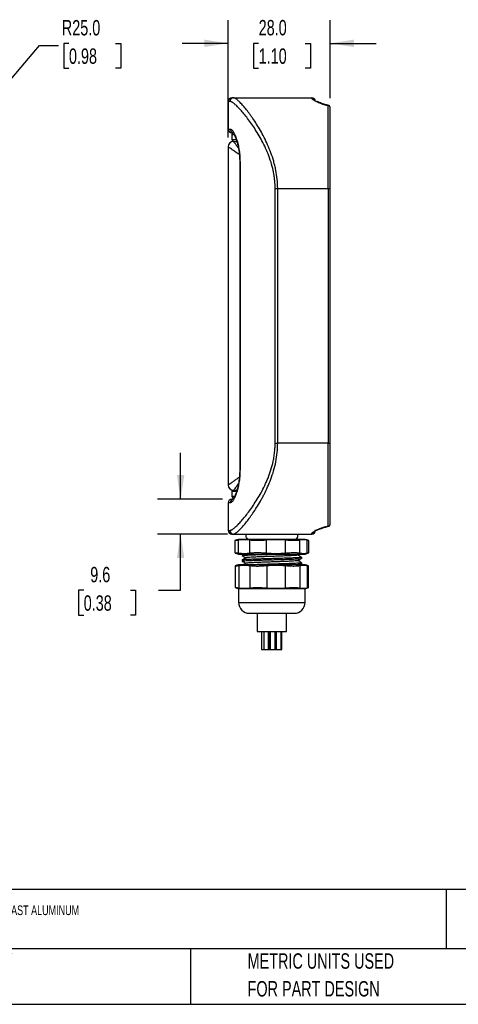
# Model space of a CAD drawing. Header units: millimetres. Extents: x 13 to 546, y 13 to 419.
# Tile 2 of 16: x 194 to 315, y 13 to 284. Entities that reach past the tile are written whole.
import ezdxf

# ---------------------------------------------------------------- set-up
doc = ezdxf.new("R2010")
doc.units = ezdxf.units.MM
doc.header["$LTSCALE"] = 2
doc.layers.add('DIMENSIONS', color=140, linetype='Continuous', lineweight=25)
doc.layers.add('TEXT', color=140, linetype='Continuous', lineweight=25)
doc.styles.add('SLDTEXTSTYLE0', font='TXT', dxfattribs={"width": 0.7})
doc.dimstyles.new('SLDDIMSTYLE0', dxfattribs={"dimtxt": 4.316016, "dimasz": 6.604, "dimexe": 0, "dimexo": 0.0625, "dimgap": 1.079004, "dimtad": 0, "dimtih": 1, "dimtoh": 1, "dimrnd": 1e-09, "dimzin": 4, "dimdsep": 46, "dimtxsty": 'SLDTEXTSTYLE0', "dimsah": 1, "dimcen": 0, "dimadec": 0, "dimazin": 1, "dimtfac": 1, "dimtofl": 0, "dimtmove": 0, "dimatfit": 3, "dimfxl": 0, "dimfrac": 2, "dimtolj": 1, "dimtzin": 12, "dimarcsym": 0})
doc.dimstyles.new('SLDDIMSTYLE3', dxfattribs={"dimtxt": 4.316016, "dimasz": 6.604, "dimexe": 0, "dimexo": 0.0625, "dimgap": 1.079004, "dimtad": 0, "dimtih": 1, "dimtoh": 1, "dimrnd": 1e-09, "dimzin": 4, "dimdsep": 46, "dimtxsty": 'SLDTEXTSTYLE0', "dimsah": 1, "dimcen": 0.09, "dimadec": 0, "dimazin": 1, "dimtfac": 1, "dimtmove": 0, "dimatfit": 0, "dimfxl": 0, "dimfrac": 2, "dimtolj": 1, "dimtzin": 12, "dimarcsym": 0})
doc.dimstyles.new('SLDDIMSTYLE4', dxfattribs={"dimtxt": 4.316016, "dimasz": 6.604, "dimexe": 0, "dimexo": 0.0625, "dimgap": 1.079004, "dimtad": 0, "dimtih": 1, "dimtoh": 1, "dimrnd": 1e-09, "dimzin": 12, "dimdsep": 46, "dimtxsty": 'SLDTEXTSTYLE0', "dimsah": 1, "dimcen": 0.09, "dimadec": 0, "dimazin": 3, "dimtfac": 1, "dimtmove": 0, "dimatfit": 0, "dimfxl": 0, "dimfrac": 2, "dimtolj": 1, "dimtzin": 12, "dimarcsym": 0})

# ---------------------------------------------------------------- blocks, each defined once
blk = doc.blocks.new('_D')
at = {"layer": 'DIMENSIONS'}
for p, q in [((182.47, 256.09), (199.77, 276.41)), ((199.77, 276.41), (204.93, 276.41)), ((207.83, 277.02), (206.38, 277.02)), ((206.38, 277.02), (206.38, 270.16)), ((220.66, 277.02), (222.11, 277.02)), ((222.11, 277.02), (222.11, 270.16)), ((206.38, 270.16), (207.83, 270.16)), ((222.11, 270.16), (220.66, 270.16))]:
    blk.add_line(p, q, dxfattribs=at)
blk.add_solid([(182.47, 256.09), (187.52, 260.46), (185.98, 261.78)], dxfattribs=at)
at = {"layer": 'DIMENSIONS', "char_height": 4.233, "attachment_point": 1, "style": 'SLDTEXTSTYLE0'}
for s, insert in [('R25.0', (205.87, 283.44)), ('0.98', (207.83, 275.62))]:
    blk.add_mtext(s, dxfattribs=dict(at, insert=insert))
blk = doc.blocks.new('_D_5')
at = {"layer": 'DIMENSIONS'}
for p, q in [((251.62, 251.1), (251.62, 283.38)), ((279.62, 261.93), (279.62, 283.38)), ((251.62, 277.03), (238.92, 277.03)), ((260, 277.03), (258.55, 277.03)), ((258.55, 277.03), (258.55, 270.18)), ((272.83, 277.03), (274.27, 277.03)), ((274.27, 277.03), (274.27, 270.18)), ((279.62, 277.03), (292.32, 277.03)), ((258.55, 270.18), (260, 270.18)), ((274.27, 270.18), (272.83, 270.18))]:
    blk.add_line(p, q, dxfattribs=at)
for points in [[(251.62, 277.03), (245.02, 278.05), (245.02, 276.02)], [(279.62, 277.03), (286.23, 276.02), (286.23, 278.05)]]:
    blk.add_solid(points, dxfattribs=at)
at = {"layer": 'DIMENSIONS', "char_height": 4.233, "attachment_point": 1, "style": 'SLDTEXTSTYLE0'}
for s, insert in [('28.0', (260, 283.46)), ('1.10', (260, 275.63))]:
    blk.add_mtext(s, dxfattribs=dict(at, insert=insert))
blk = doc.blocks.new('_D_6')
at = {"layer": 'DIMENSIONS'}
for p, q in [((238.54, 151.66), (238.54, 164.36)), ((250.08, 151.66), (232.19, 151.66)), ((251.43, 142.06), (232.19, 142.06)), ((238.54, 126.59), (238.54, 142.06)), ((211.89, 126.59), (210.44, 126.59)), ((210.44, 126.59), (210.44, 119.73)), ((224.71, 126.59), (226.16, 126.59)), ((226.16, 126.59), (226.16, 119.73)), ((232.49, 126.59), (238.54, 126.59)), ((210.44, 119.73), (211.89, 119.73)), ((226.16, 119.73), (224.71, 119.73))]:
    blk.add_line(p, q, dxfattribs=at)
for points in [[(238.54, 151.66), (239.55, 158.26), (237.52, 158.26)], [(238.54, 142.06), (237.52, 135.45), (239.55, 135.45)]]:
    blk.add_solid(points, dxfattribs=at)
at = {"layer": 'DIMENSIONS', "char_height": 4.233, "attachment_point": 1, "style": 'SLDTEXTSTYLE0'}
for s, insert in [('9.6', (213.68, 133.02)), ('0.38', (211.89, 125.19))]:
    blk.add_mtext(s, dxfattribs=dict(at, insert=insert))

msp = doc.modelspace()

# ---------------------------------------------------------------- linework, layer by layer
for p, q in [((251.625, 261.058), (251.625, 253.458)), ((252.066, 261.058), (251.625, 261.058)), ((253.056, 262.058), (274.625, 262.058)), ((274.625, 261.902), (274.625, 262.058)), ((279.125, 237.058), (279.125, 259.846)), ((251.625, 253.458), (252.226, 253.458)), ((252.625, 251.958), (252.625, 250.558)), ((252.625, 251.958), (253.22, 251.958)), ((252.625, 250.558), (253.79, 250.558)), ((253.125, 250.058), (253.997, 250.058)), ((251.625, 248.558), (251.625, 155.558)), ((254.792, 244.458), (254.792, 159.658)), ((254.867, 244.458), (254.792, 244.458)), ((254.867, 244.458), (254.867, 159.658)), ((264.531, 167.058), (264.531, 237.058)), ((264.531, 237.058), (265.231, 237.058)), ((265.231, 167.058), (265.231, 237.058)), ((265.231, 237.058), (279.125, 237.058)), ((279.125, 237.058), (279.125, 167.058)), ((279.125, 237.058), (279.625, 237.058)), ((279.625, 167.058), (279.625, 237.058)), ((264.531, 167.058), (265.231, 167.058)), ((279.125, 167.058), (265.231, 167.058)), ((279.125, 144.269), (279.125, 167.058)), ((279.125, 167.058), (279.625, 167.058)), ((254.867, 159.658), (254.792, 159.658)), ((252.925, 154.058), (252.625, 153.758)), ((252.625, 153.758), (252.625, 152.358)), ((253.867, 153.758), (252.625, 153.758)), ((252.625, 152.358), (252.925, 152.058)), ((253.347, 152.358), (252.625, 152.358)), ((253.125, 154.058), (252.925, 154.058)), ((252.925, 152.058), (253.227, 152.058)), ((253.999, 154.058), (253.125, 154.058)), ((251.625, 150.658), (251.625, 143.058)), ((252.226, 150.658), (251.625, 150.658)), ((251.625, 143.058), (252.066, 143.058)), ((253.056, 142.058), (274.625, 142.058)), ((274.625, 142.058), (274.625, 142.214)), ((253.466, 140.264), (253.466, 136.851)), ((272.821, 140.558), (254.429, 140.558)), ((254.469, 136.745), (254.469, 140.371)), ((257.589, 136.745), (257.589, 140.371)), ((262.189, 136.745), (262.189, 140.371)), ((267.347, 136.745), (267.347, 140.371)), ((271.345, 136.745), (271.345, 140.371)), ((273.383, 136.745), (273.383, 140.371)), ((273.783, 136.851), (273.783, 140.264)), ((254.429, 136.558), (272.821, 136.558)), ((255.425, 136.42), (255.425, 136.131)), ((255.673, 136.569), (255.447, 136.438)), ((270.748, 136.261), (271.242, 136.547)), ((271.825, 135.371), (271.825, 135.66)), ((253.524, 133.269), (253.524, 127.347)), ((253.578, 133.292), (253.536, 133.277)), ((272.775, 133.558), (254.475, 133.558)), ((254.526, 133.388), (254.526, 127.227)), ((255.425, 134.9), (255.425, 134.611)), ((257.612, 133.388), (257.612, 127.227)), ((262.211, 133.388), (262.211, 127.227)), ((267.312, 133.388), (267.312, 127.227)), ((271.31, 133.388), (271.31, 127.227)), ((271.329, 133.558), (271.814, 133.838)), ((271.825, 133.851), (271.825, 134.14)), ((273.325, 133.388), (273.325, 127.227)), ((273.714, 133.277), (273.709, 133.269)), ((273.726, 127.347), (273.726, 133.269)), ((254.475, 127.058), (254.475, 123.258)), ((254.475, 127.058), (272.775, 127.058)), ((272.775, 123.258), (272.775, 127.058)), ((254.475, 123.258), (263.625, 123.258)), ((263.625, 123.258), (272.775, 123.258)), ((259.625, 120.258), (259.625, 115.258)), ((267.625, 115.258), (267.625, 120.258)), ((259.625, 115.258), (263.625, 115.258)), ((260.772, 115.258), (260.772, 110.258)), ((261.389, 115.258), (261.389, 110.258)), ((262.689, 110.258), (262.689, 115.258)), ((262.975, 115.258), (262.975, 110.258)), ((263.201, 115.258), (263.201, 110.258)), ((263.625, 115.258), (267.625, 115.258)), ((264.501, 110.258), (264.501, 115.258)), ((264.842, 115.258), (264.842, 110.258)), ((266.142, 110.258), (266.142, 115.258)), ((266.378, 110.258), (266.378, 115.258)), ((260.772, 110.258), (261.389, 110.258)), ((261.389, 110.258), (262.689, 110.258)), ((262.689, 110.258), (262.975, 110.258)), ((262.975, 110.258), (263.201, 110.258)), ((263.201, 110.258), (264.501, 110.258)), ((264.501, 110.258), (264.842, 110.258)), ((264.842, 110.258), (266.142, 110.258)), ((266.142, 110.258), (266.378, 110.258))]:
    msp.add_line(p, q)
for centre, radius, start, end in [((252.625, 261.058), 1, 90, 180), ((253.061, 261.063), 0.995, 90.29687, 180.29382), ((274.625, 261.058), 1, 0, 90), ((274.627, 260.904), 0.998, 13.77206, 90.1486), ((273.294, 257.635), 21.696, 177.17578, 180.99659), ((279.146, 259.367), 0.479, 2.77235, 92.52694), ((273.294, 256.88), 21.696, 179.00341, 182.82422), ((252.625, 253.458), 1, 180, 270), ((253.222, 253.452), 0.995, 179.65333, 258.66319), ((253.125, 251.958), 0.5, 103.24781, 180), ((253.125, 248.558), 1.5, 90, 180), ((253.125, 250.558), 0.5, 180, 270), ((253.125, 155.558), 1.5, 180, 270), ((252.625, 150.658), 1, 90, 180), ((253.222, 150.664), 0.995, 101.22272, 180.34725), ((279.146, 144.748), 0.479, 267.47306, 357.22765), ((252.625, 143.058), 1, 180, 270), ((253.061, 143.053), 0.995, 179.70618, 269.70313), ((257.475, 141.558), 1, 150, 270), ((269.775, 141.558), 1, 270, 30), ((274.628, 143.21), 0.997, 269.82144, 359.82032), ((274.625, 143.058), 1, 270, 0), ((258.236, 126.049), 15, 104.70489, 108.34364), ((269.013, 126.049), 15, 71.65666, 75.29511), ((258.236, 151.066), 15, 251.65666, 255.29511), ((269.013, 151.066), 15, 284.70489, 288.34364), ((255.425, 128.649), 5, 100.95496, 111.68473), ((271.825, 128.649), 5, 68.29747, 79.04504), ((255.425, 131.967), 5, 248.29747, 259.04504), ((271.825, 131.967), 5, 280.95496, 291.68473), ((257.475, 123.258), 3, 180, 270), ((269.775, 123.258), 3, 270, 0)]:
    msp.add_arc(centre, radius, start, end)
for points, knots in [([(264.531, 237.058), (264.53, 237.196), (264.529, 237.472), (264.517, 237.887), (264.499, 238.301), (264.473, 238.716), (264.439, 239.13), (264.398, 239.544), (264.35, 239.958), (264.294, 240.371), (264.231, 240.785), (264.161, 241.198), (264.083, 241.611), (263.865, 242.679), (263.412, 244.396), (262.613, 246.627), (261.679, 248.748), (260.673, 250.698), (259.614, 252.516), (258.543, 254.175), (257.477, 255.689), (256.443, 257.04), (255.468, 258.218), (254.563, 259.216), (253.752, 260.018), (253.205, 260.48), (252.862, 260.724), (252.67, 260.846), (252.494, 260.941), (252.335, 261.008), (252.19, 261.05), (252.107, 261.055), (252.066, 261.058)], [0, 0, 0, 0, 0.0102689, 0.0205405, 0.0308213, 0.0411177, 0.0514364, 0.0617837, 0.072166, 0.0825896, 0.0930608, 0.1035857, 0.1141705, 0.1248209, 0.1861871, 0.2501937, 0.3117555, 0.3755778, 0.4372689, 0.5000504, 0.5626711, 0.6252704, 0.6877389, 0.74947, 0.8126197, 0.8747878, 0.8959017, 0.9168896, 0.9377723, 0.9585707, 0.9793061, 1, 1, 1, 1]), ([(265.231, 237.058), (265.231, 238.811), (265.05, 240.512), (264.64, 242.583), (264.549, 242.994), (264.35, 243.812), (264.242, 244.218), (263.897, 245.415), (263.64, 246.186), (263.085, 247.684), (262.787, 248.409), (262.161, 249.82), (261.831, 250.506), (260.827, 252.469), (260.133, 253.669), (259.093, 255.325), (258.746, 255.852), (258.23, 256.607), (258.058, 256.853), (257.719, 257.328), (257.552, 257.558), (256.729, 258.667), (256.111, 259.43), (255.266, 260.38), (254.999, 260.663), (254.621, 261.036), (254.5, 261.152), (254.267, 261.362), (254.157, 261.457), (253.63, 261.88), (253.296, 262.058), (253.056, 262.058)], [0, 0, 0, 0, 0.125, 0.125, 0.15625, 0.15625, 0.1875, 0.1875, 0.25, 0.25, 0.3125, 0.3125, 0.375, 0.375, 0.5, 0.5, 0.5625, 0.5625, 0.59375, 0.59375, 0.625, 0.625, 0.75, 0.75, 0.8125, 0.8125, 0.84375, 0.84375, 0.875, 0.875, 1, 1, 1, 1]), ([(279.125, 259.846), (279.04, 259.866), (278.871, 259.905), (278.624, 259.968), (278.382, 260.034), (278.146, 260.102), (277.914, 260.172), (277.688, 260.245), (277.467, 260.32), (277.044, 260.47), (276.462, 260.701), (275.812, 261.005), (275.29, 261.29), (274.973, 261.501), (274.793, 261.648), (274.696, 261.746), (274.636, 261.833), (274.629, 261.879), (274.625, 261.902)], [0, 0, 0, 0, 0.0309276, 0.0618862, 0.0929167, 0.1240593, 0.1553539, 0.18684, 0.2185563, 0.2505404, 0.375001, 0.5004704, 0.6255736, 0.7503764, 0.813193, 0.8755549, 0.9377328, 1, 1, 1, 1]), ([(279.239, 259.938), (278.957, 260.005), (278.376, 260.143), (277.639, 260.382), (277.018, 260.612), (276.54, 260.815), (276.133, 261.006), (275.952, 261.109), (275.9, 261.06), (275.878, 261.038)], [0, 0, 0, 0, 0.163579, 0.3365533, 0.4901965, 0.6254189, 0.7464812, 0.890711, 1, 1, 1, 1]), ([(279.125, 259.846), (279.143, 259.872), (279.178, 259.924), (279.217, 259.946), (279.235, 259.933), (279.237, 259.931)], [0, 0, 0, 0, 0.4724841, 0.9453982, 1, 1, 1, 1]), ([(279.625, 259.39), (279.623, 259.431), (279.62, 259.512), (279.599, 259.608), (279.57, 259.68), (279.533, 259.737), (279.496, 259.78), (279.456, 259.819), (279.396, 259.866), (279.319, 259.91), (279.264, 259.926), (279.235, 259.935)], [0, 0, 0, 0, 0.1628328, 0.3224186, 0.4640948, 0.5774595, 0.6270223, 0.6749632, 0.7737177, 0.8830017, 1, 1, 1, 1]), ([(279.625, 237.058), (279.625, 241.774), (279.625, 246.39), (279.625, 254.312), (279.625, 257.451), (279.625, 259.39)], [0, 0, 0, 0, 0.5, 0.5, 1, 1, 1, 1]), ([(252.226, 253.458), (252.243, 253.457), (252.277, 253.455), (252.331, 253.44), (252.387, 253.417), (252.444, 253.384), (252.504, 253.342), (252.606, 253.256), (252.757, 253.093), (252.963, 252.803), (253.178, 252.437), (253.471, 251.849), (253.84, 250.936), (254.183, 249.809), (254.42, 248.803), (254.575, 247.997), (254.702, 247.154), (254.78, 246.423), (254.825, 245.827), (254.849, 245.372), (254.864, 244.916), (254.866, 244.611), (254.867, 244.458)], [0, 0, 0, 0, 0.0207956, 0.0415746, 0.062357, 0.0831628, 0.104012, 0.1249245, 0.1874572, 0.250112, 0.3124684, 0.3747686, 0.4999328, 0.6242821, 0.6871707, 0.7494508, 0.8120279, 0.8741031, 0.9057022, 0.9371519, 0.9685513, 1, 1, 1, 1]), ([(252.625, 252.458), (252.642, 252.458), (252.668, 252.458), (252.919, 252.458), (253.006, 252.458)], [0, 0, 0, 0, 0.6531347, 1, 1, 1, 1]), ([(253.009, 252.469), (253.005, 252.47), (252.991, 252.471), (253.024, 252.385), (253.112, 252.224), (253.218, 252.035), (253.35, 251.78), (253.505, 251.446), (253.709, 250.947), (253.958, 250.231), (254.209, 249.348), (254.436, 248.328), (254.621, 247.208), (254.763, 245.9), (254.782, 244.953), (254.792, 244.458)], [0, 0, 0, 0, 0.02718302, 0.11615573, 0.18842105, 0.2418806, 0.2812713, 0.33359112, 0.40325, 0.48948847, 0.59199347, 0.68039432, 0.77708826, 0.88358833, 1, 1, 1, 1]), ([(254.454, 248.16), (254.35, 248.307), (254.155, 248.586), (253.903, 248.947), (253.624, 249.345), (253.36, 249.722), (253.162, 250.006), (253.137, 250.041), (253.125, 250.058)], [0, 0, 0, 0, 0.1375431, 0.2603755, 0.3780626, 0.5988604, 0.8022827, 1, 1, 1, 1]), ([(254.691, 246.411), (254.502, 246.544), (254.11, 246.817), (253.574, 247.192), (252.988, 247.604), (252.423, 247.999), (251.96, 248.323), (251.677, 248.521), (251.642, 248.546), (251.625, 248.558)], [0, 0, 0, 0, 0.1164654, 0.2408397, 0.3539302, 0.5339131, 0.6993854, 0.8518276, 1, 1, 1, 1]), ([(252.066, 143.058), (252.088, 143.059), (252.132, 143.06), (252.204, 143.072), (252.281, 143.092), (252.363, 143.12), (252.449, 143.156), (252.54, 143.2), (252.636, 143.252), (252.737, 143.312), (252.842, 143.38), (252.952, 143.455), (253.235, 143.662), (253.746, 144.091), (254.556, 144.892), (255.462, 145.891), (256.439, 147.07), (257.473, 148.421), (258.54, 149.936), (259.613, 151.598), (260.673, 153.417), (261.677, 155.362), (262.607, 157.474), (263.405, 159.698), (263.885, 161.509), (264.137, 162.775), (264.258, 163.488), (264.358, 164.201), (264.435, 164.914), (264.49, 165.628), (264.525, 166.343), (264.529, 166.82), (264.531, 167.058)], [0, 0, 0, 0, 0.0112414, 0.0224923, 0.0337561, 0.0450362, 0.0563362, 0.0676593, 0.079009, 0.0903887, 0.1018016, 0.1132512, 0.1247407, 0.1868144, 0.2498692, 0.3118683, 0.3746151, 0.4371268, 0.4996637, 0.5626868, 0.6246139, 0.6880737, 0.7493016, 0.8132278, 0.8745218, 0.8928384, 0.9109717, 0.9289527, 0.9468134, 0.9645861, 0.9823039, 1, 1, 1, 1]), ([(253.056, 142.058), (253.295, 142.058), (253.629, 142.235), (254.255, 142.738), (254.486, 142.946), (254.862, 143.316), (254.992, 143.45), (255.26, 143.733), (255.398, 143.884), (256.103, 144.677), (256.724, 145.442), (257.551, 146.556), (257.719, 146.788), (258.058, 147.263), (258.228, 147.507), (258.742, 148.258), (259.088, 148.784), (259.781, 149.887), (260.129, 150.464), (260.647, 151.369), (260.819, 151.678), (261.162, 152.31), (261.332, 152.633), (262.171, 154.276), (262.802, 155.67), (263.633, 157.909), (263.89, 158.68), (264.352, 160.28), (264.553, 161.094), (264.882, 162.749), (265.01, 163.591), (265.185, 165.306), (265.231, 166.183), (265.231, 167.058)], [0, 0, 0, 0, 0.125, 0.125, 0.1875, 0.1875, 0.21875, 0.21875, 0.25, 0.25, 0.375, 0.375, 0.40625, 0.40625, 0.4375, 0.4375, 0.5, 0.5, 0.5625, 0.5625, 0.59375, 0.59375, 0.625, 0.625, 0.75, 0.75, 0.8125, 0.8125, 0.875, 0.875, 0.9375, 0.9375, 1, 1, 1, 1]), ([(279.625, 144.725), (279.625, 146.664), (279.625, 149.803), (279.625, 157.726), (279.625, 162.342), (279.625, 167.058)], [0, 0, 0, 0, 0.5, 0.5, 1, 1, 1, 1]), ([(251.625, 155.558), (251.642, 155.57), (251.677, 155.595), (251.96, 155.792), (252.337, 156.057), (252.735, 156.335), (253.074, 156.572), (253.442, 156.831), (253.842, 157.111), (254.263, 157.405), (254.559, 157.612), (254.698, 157.709)], [0, 0, 0, 0, 0.1478727, 0.300012, 0.4651465, 0.5531646, 0.6450308, 0.7286487, 0.8185773, 0.9149025, 1, 1, 1, 1]), ([(254.867, 159.658), (254.867, 159.571), (254.866, 159.398), (254.861, 159.139), (254.854, 158.88), (254.843, 158.622), (254.829, 158.365), (254.811, 158.109), (254.774, 157.642), (254.703, 156.972), (254.577, 156.127), (254.422, 155.322), (254.185, 154.313), (253.842, 153.184), (253.472, 152.27), (253.179, 151.682), (252.964, 151.315), (252.758, 151.024), (252.585, 150.837), (252.444, 150.728), (252.33, 150.669), (252.261, 150.661), (252.226, 150.658)], [0, 0, 0, 0, 0.0178325, 0.0356363, 0.0534294, 0.0712301, 0.0890563, 0.1069263, 0.1248577, 0.1872229, 0.2501069, 0.312155, 0.3748175, 0.4998258, 0.624792, 0.6870772, 0.7494262, 0.8121228, 0.8747043, 0.9165891, 0.9583005, 1, 1, 1, 1]), ([(254.792, 159.658), (254.787, 159.296), (254.776, 158.601), (254.698, 157.613), (254.59, 156.73), (254.45, 155.881), (254.283, 155.092), (254.102, 154.389), (253.936, 153.835), (253.786, 153.39), (253.641, 152.996), (253.49, 152.619), (253.346, 152.28), (253.22, 151.994), (253.12, 151.779), (253.052, 151.641), (253.039, 151.641), (253.033, 151.641)], [0, 0, 0, 0, 0.0791896, 0.1524481, 0.2208051, 0.2834285, 0.3581148, 0.4234656, 0.479362, 0.5241802, 0.5752187, 0.6326281, 0.6955069, 0.7636135, 0.8373808, 0.9162921, 1, 1, 1, 1]), ([(253.125, 154.058), (253.137, 154.075), (253.162, 154.11), (253.359, 154.393), (253.685, 154.856), (254.069, 155.407), (254.353, 155.813), (254.458, 155.962)], [0, 0, 0, 0, 0.1973988, 0.4004859, 0.6209322, 0.8607097, 1, 1, 1, 1]), ([(253.052, 151.658), (252.946, 151.658), (252.675, 151.658), (252.644, 151.658), (252.625, 151.658)], [0, 0, 0, 0, 0.38846022, 1, 1, 1, 1]), ([(274.625, 142.214), (274.626, 142.225), (274.628, 142.247), (274.643, 142.285), (274.667, 142.326), (274.701, 142.371), (274.744, 142.418), (274.798, 142.469), (274.861, 142.523), (275.005, 142.636), (275.29, 142.826), (275.812, 143.111), (276.462, 143.415), (277.084, 143.662), (277.596, 143.841), (277.958, 143.958), (278.333, 144.069), (278.72, 144.174), (278.99, 144.237), (279.125, 144.269)], [0, 0, 0, 0, 0.0311649, 0.0622737, 0.0933605, 0.1244596, 0.1556049, 0.1868305, 0.2181702, 0.2496572, 0.3744526, 0.4995589, 0.6250209, 0.7494846, 0.8005218, 0.8509319, 0.9008728, 0.9505071, 1, 1, 1, 1]), ([(275.829, 143.137), (275.866, 143.128), (275.953, 143.108), (276.204, 143.193), (276.626, 143.36), (277.275, 143.61), (278.136, 143.908), (278.875, 144.088), (279.241, 144.177)], [0, 0, 0, 0, 0.1038613, 0.2403886, 0.4009595, 0.5866746, 0.7949677, 1, 1, 1, 1]), ([(279.239, 144.185), (279.236, 144.183), (279.217, 144.169), (279.178, 144.192), (279.143, 144.243), (279.125, 144.269)], [0, 0, 0, 0, 0.0725069, 0.5373789, 1, 1, 1, 1]), ([(279.235, 144.181), (279.262, 144.188), (279.315, 144.203), (279.391, 144.243), (279.461, 144.295), (279.539, 144.379), (279.589, 144.483), (279.62, 144.614), (279.623, 144.688), (279.625, 144.725)], [0, 0, 0, 0, 0.1059112, 0.2107315, 0.3164906, 0.4334185, 0.7079626, 0.8553799, 1, 1, 1, 1]), ([(254.469, 140.371), (254.327, 140.351), (254.041, 140.313), (253.725, 140.274), (253.528, 140.257), (253.445, 140.254), (253.468, 140.264), (253.468, 140.264)], [0, 0, 0, 0, 0.2335338, 0.4726429, 0.7287013, 0.992296, 1, 1, 1, 1]), ([(257.589, 140.371), (257.07, 140.442), (256.55, 140.475), (255.508, 140.475), (254.988, 140.442), (254.469, 140.371)], [0, 0, 0, 0, 0.5, 0.5, 1, 1, 1, 1]), ([(262.189, 140.371), (261.754, 140.335), (261.32, 140.306), (260.672, 140.278), (260.456, 140.27), (260.035, 140.26), (259.828, 140.258), (259.222, 140.258), (258.848, 140.268), (258.332, 140.297), (258.168, 140.309), (257.863, 140.337), (257.721, 140.353), (257.589, 140.371)], [0, 0, 0, 0, 0.25, 0.25, 0.375, 0.375, 0.5, 0.5, 0.75, 0.75, 0.875, 0.875, 1, 1, 1, 1]), ([(267.347, 140.371), (266.489, 140.442), (265.629, 140.475), (263.908, 140.475), (263.047, 140.442), (262.189, 140.371)], [0, 0, 0, 0, 0.5, 0.5, 1, 1, 1, 1]), ([(271.345, 140.371), (271.173, 140.335), (270.952, 140.306), (270.547, 140.277), (270.399, 140.27), (270.088, 140.26), (269.923, 140.258), (269.402, 140.258), (269.014, 140.268), (268.41, 140.297), (268.204, 140.308), (267.782, 140.336), (267.565, 140.353), (267.347, 140.371)], [0, 0, 0, 0, 0.25, 0.25, 0.375, 0.375, 0.5, 0.5, 0.75, 0.75, 0.875, 0.875, 1, 1, 1, 1]), ([(273.383, 140.371), (273.044, 140.442), (272.704, 140.475), (272.024, 140.475), (271.684, 140.442), (271.345, 140.371)], [0, 0, 0, 0, 0.5, 0.5, 1, 1, 1, 1]), ([(273.781, 140.264), (273.77, 140.272), (273.746, 140.287), (273.579, 140.329), (273.429, 140.361), (273.383, 140.371)], [0, 0, 0, 0, 0.3938683, 0.8117435, 1, 1, 1, 1]), ([(254.469, 136.745), (254.327, 136.764), (254.041, 136.803), (253.725, 136.842), (253.528, 136.859), (253.445, 136.861), (253.468, 136.851), (253.468, 136.851)], [0, 0, 0, 0, 0.2335338, 0.47264293, 0.72870127, 0.99229601, 1, 1, 1, 1]), ([(257.589, 136.745), (257.07, 136.674), (256.55, 136.641), (255.508, 136.641), (254.988, 136.674), (254.469, 136.745)], [0, 0, 0, 0, 0.5, 0.5, 1, 1, 1, 1]), ([(271.805, 135.66), (271.8, 135.649), (271.789, 135.625), (271.536, 135.592), (271.124, 135.558), (270.557, 135.523), (269.715, 135.481), (268.692, 135.439), (267.534, 135.398), (266.255, 135.359), (264.912, 135.319), (263.521, 135.277), (262.145, 135.235), (260.799, 135.194), (259.544, 135.156), (258.395, 135.114), (257.404, 135.072), (256.583, 135.03), (255.963, 134.991), (255.575, 134.951), (255.405, 134.92), (255.439, 134.903), (255.445, 134.9)], [0, 0, 0, 0, 0.0406888, 0.0951707, 0.1283064, 0.1812505, 0.2357299, 0.2886739, 0.343153, 0.3961021, 0.4505869, 0.5035335, 0.5580153, 0.6109653, 0.6654511, 0.7183977, 0.7728796, 0.8258288, 0.8803135, 0.9332601, 0.9877423, 1, 1, 1, 1]), ([(256.503, 135.53), (256.325, 135.427), (255.969, 135.221), (255.613, 135.015), (255.435, 134.912)], [0, 0, 0, 0, 0.4999546, 1, 1, 1, 1]), ([(255.437, 136.117), (255.615, 136.014), (255.962, 135.814), (256.309, 135.613), (256.478, 135.515)], [0, 0, 0, 0, 0.5130868, 1, 1, 1, 1]), ([(256.74, 136.558), (256.511, 136.544), (256.045, 136.518), (255.63, 136.479), (255.423, 136.445), (255.447, 136.426), (255.454, 136.42)], [0, 0, 0, 0, 0.2896957, 0.5877919, 0.8774876, 1, 1, 1, 1]), ([(255.452, 136.131), (255.449, 136.139), (255.443, 136.162), (255.691, 136.197), (256.169, 136.236), (256.862, 136.277), (257.753, 136.319), (258.802, 136.361), (259.998, 136.401), (261.286, 136.44), (262.652, 136.481), (263.962, 136.521), (264.802, 136.546), (265.179, 136.558)], [0, 0, 0, 0, 0.05725474, 0.1544186, 0.24885379, 0.34602783, 0.44045845, 0.53762716, 0.63206391, 0.72923974, 0.82367036, 0.92083921, 1, 1, 1, 1]), ([(270.707, 136.262), (270.701, 136.253), (270.685, 136.227), (270.314, 136.185), (269.63, 136.136), (268.655, 136.083), (267.455, 136.03), (266.088, 135.981), (264.61, 135.93), (263.079, 135.876), (261.578, 135.824), (260.174, 135.776), (258.92, 135.723), (257.873, 135.67), (257.102, 135.619), (256.627, 135.574), (256.562, 135.543), (256.533, 135.53)], [0, 0, 0, 0, 0.0341453, 0.1041068, 0.1734831, 0.2443875, 0.3152918, 0.3846682, 0.4546296, 0.5257082, 0.5962858, 0.6654103, 0.735883, 0.8069809, 0.8770836, 0.9463593, 1, 1, 1, 1]), ([(262.189, 136.745), (261.754, 136.781), (261.32, 136.809), (260.672, 136.838), (260.456, 136.845), (260.035, 136.855), (259.828, 136.858), (259.222, 136.858), (258.848, 136.848), (258.332, 136.819), (258.168, 136.807), (257.863, 136.779), (257.721, 136.763), (257.589, 136.745)], [0, 0, 0, 0, 0.25, 0.25, 0.375, 0.375, 0.5, 0.5, 0.75, 0.75, 0.875, 0.875, 1, 1, 1, 1]), ([(267.347, 136.745), (266.489, 136.674), (265.629, 136.641), (263.908, 136.641), (263.047, 136.674), (262.189, 136.745)], [0, 0, 0, 0, 0.5, 0.5, 1, 1, 1, 1]), ([(271.345, 136.745), (271.173, 136.781), (270.952, 136.809), (270.547, 136.838), (270.399, 136.846), (270.088, 136.855), (269.923, 136.858), (269.402, 136.858), (269.014, 136.848), (268.41, 136.819), (268.204, 136.807), (267.782, 136.779), (267.565, 136.763), (267.347, 136.745)], [0, 0, 0, 0, 0.25, 0.25, 0.375, 0.375, 0.5, 0.5, 0.75, 0.75, 0.875, 0.875, 1, 1, 1, 1]), ([(271.816, 135.671), (271.638, 135.774), (271.29, 135.976), (270.942, 136.177), (270.772, 136.275)], [0, 0, 0, 0, 0.5112502, 1, 1, 1, 1]), ([(273.383, 136.745), (273.044, 136.674), (272.704, 136.641), (272.024, 136.641), (271.684, 136.674), (271.345, 136.745)], [0, 0, 0, 0, 0.5, 0.5, 1, 1, 1, 1]), ([(273.733, 136.83), (273.729, 136.828), (273.708, 136.818), (273.577, 136.787), (273.429, 136.755), (273.383, 136.745)], [0, 0, 0, 0, 0.120152, 0.7267308, 1, 1, 1, 1]), ([(253.54, 133.269), (253.538, 133.264), (253.532, 133.252), (253.675, 133.264), (253.953, 133.302), (254.263, 133.349), (254.476, 133.381), (254.526, 133.388)], [0, 0, 0, 0, 0.1462393, 0.4087569, 0.6611878, 0.920794, 1, 1, 1, 1]), ([(255.434, 134.599), (255.612, 134.496), (255.96, 134.295), (256.308, 134.094), (256.478, 133.995)], [0, 0, 0, 0, 0.5112738, 1, 1, 1, 1]), ([(255.452, 134.611), (255.449, 134.619), (255.443, 134.642), (255.691, 134.677), (256.169, 134.716), (256.862, 134.757), (257.753, 134.799), (258.802, 134.841), (259.998, 134.881), (261.286, 134.92), (262.652, 134.961), (264.034, 135.003), (265.416, 135.045), (266.736, 135.084), (267.978, 135.124), (269.086, 135.166), (270.049, 135.208), (270.725, 135.244), (271.258, 135.278), (271.628, 135.313), (271.829, 135.346), (271.805, 135.365), (271.798, 135.371)], [0, 0, 0, 0, 0.0321023, 0.0865814, 0.1395306, 0.1940154, 0.2469619, 0.3014437, 0.3543938, 0.4088796, 0.4618261, 0.516308, 0.5692572, 0.623742, 0.6766886, 0.7311707, 0.7841173, 0.8385991, 0.8717348, 0.9246789, 0.9791583, 1, 1, 1, 1]), ([(256.506, 134.012), (256.328, 133.909), (256.067, 133.757), (255.805, 133.606), (255.721, 133.558)], [0, 0, 0, 0, 0.68018169, 1, 1, 1, 1]), ([(270.733, 134.74), (270.683, 134.724), (270.58, 134.69), (270.034, 134.643), (269.213, 134.592), (268.125, 134.538), (266.841, 134.486), (265.416, 134.438), (263.906, 134.385), (262.377, 134.332), (260.914, 134.281), (259.573, 134.232), (258.409, 134.179), (257.477, 134.126), (256.849, 134.077), (256.534, 134.038), (256.537, 134.016), (256.538, 134.012)], [0, 0, 0, 0, 0.0651373, 0.1346302, 0.2051624, 0.2765709, 0.347227, 0.4166693, 0.4876418, 0.5589919, 0.6290987, 0.6988948, 0.7701574, 0.8412939, 0.9108628, 0.9812621, 1, 1, 1, 1]), ([(271.805, 134.14), (271.8, 134.129), (271.789, 134.105), (271.536, 134.072), (271.124, 134.038), (270.557, 134.003), (269.715, 133.961), (268.692, 133.919), (267.534, 133.878), (266.255, 133.839), (264.912, 133.799), (263.521, 133.757), (262.145, 133.715), (260.798, 133.674), (259.547, 133.636), (258.438, 133.596), (257.842, 133.57), (257.561, 133.558)], [0, 0, 0, 0, 0.0531511, 0.1243199, 0.1676044, 0.2367644, 0.3079299, 0.3770898, 0.4482549, 0.5174214, 0.588594, 0.6577572, 0.7289258, 0.7980935, 0.8692674, 0.9384306, 1, 1, 1, 1]), ([(257.612, 133.388), (257.876, 133.35), (258.179, 133.317), (258.694, 133.282), (258.877, 133.273), (259.253, 133.261), (259.447, 133.258), (260.047, 133.258), (260.476, 133.27), (261.337, 133.316), (261.775, 133.35), (262.211, 133.388)], [0, 0, 0, 0, 0.25, 0.25, 0.375, 0.375, 0.5, 0.5, 0.75, 0.75, 1, 1, 1, 1]), ([(262.211, 133.388), (263.06, 133.464), (263.91, 133.49), (265.613, 133.49), (266.464, 133.464), (267.312, 133.388)], [0, 0, 0, 0, 0.5, 0.5, 1, 1, 1, 1]), ([(266.504, 133.558), (266.581, 133.56), (267.093, 133.575), (267.974, 133.604), (269.088, 133.646), (270.049, 133.688), (270.725, 133.724), (271.258, 133.758), (271.628, 133.793), (271.829, 133.826), (271.805, 133.845), (271.798, 133.851)], [0, 0, 0, 0, 0.0242045, 0.1615173, 0.3028124, 0.4401252, 0.5814196, 0.6673543, 0.8046606, 0.9459486, 1, 1, 1, 1]), ([(267.312, 133.388), (267.748, 133.35), (268.169, 133.317), (268.776, 133.282), (268.975, 133.273), (269.356, 133.261), (269.538, 133.258), (270.06, 133.258), (270.378, 133.27), (270.915, 133.316), (271.138, 133.35), (271.31, 133.388)], [0, 0, 0, 0, 0.25, 0.25, 0.375, 0.375, 0.5, 0.5, 0.75, 0.75, 1, 1, 1, 1]), ([(270.745, 134.74), (270.923, 134.843), (271.279, 135.049), (271.635, 135.254), (271.813, 135.357)], [0, 0, 0, 0, 0.4999642, 1, 1, 1, 1]), ([(271.812, 134.154), (271.634, 134.256), (271.287, 134.457), (270.941, 134.658), (270.772, 134.755)], [0, 0, 0, 0, 0.5131306, 1, 1, 1, 1]), ([(273.325, 133.388), (273.424, 133.365), (273.593, 133.324), (273.649, 133.301), (273.672, 133.292)], [0, 0, 0, 0, 0.5888115, 1, 1, 1, 1]), ([(253.54, 127.347), (253.538, 127.351), (253.532, 127.363), (253.675, 127.351), (253.953, 127.313), (254.263, 127.266), (254.476, 127.235), (254.526, 127.227)], [0, 0, 0, 0, 0.1462393, 0.4087569, 0.6611878, 0.920794, 1, 1, 1, 1]), ([(257.612, 127.227), (257.876, 127.266), (258.179, 127.299), (258.694, 127.334), (258.877, 127.343), (259.253, 127.355), (259.447, 127.358), (260.047, 127.358), (260.476, 127.345), (261.337, 127.299), (261.775, 127.266), (262.211, 127.227)], [0, 0, 0, 0, 0.25, 0.25, 0.375, 0.375, 0.5, 0.5, 0.75, 0.75, 1, 1, 1, 1]), ([(267.312, 127.227), (267.748, 127.266), (268.169, 127.299), (268.776, 127.334), (268.975, 127.343), (269.356, 127.355), (269.538, 127.358), (270.06, 127.358), (270.378, 127.345), (270.915, 127.299), (271.138, 127.266), (271.31, 127.227)], [0, 0, 0, 0, 0.25, 0.25, 0.375, 0.375, 0.5, 0.5, 0.75, 0.75, 1, 1, 1, 1]), ([(273.325, 127.227), (273.419, 127.25), (273.609, 127.296), (273.726, 127.337), (273.713, 127.344), (273.709, 127.347)], [0, 0, 0, 0, 0.4073174, 0.8262815, 1, 1, 1, 1]), ([(262.211, 127.227), (263.06, 127.152), (263.91, 127.125), (265.613, 127.125), (266.464, 127.152), (267.312, 127.227)], [0, 0, 0, 0, 0.5, 0.5, 1, 1, 1, 1]), ([(257.498, 120.258), (257.497, 120.258), (257.496, 120.258), (257.733, 120.258), (258.191, 120.258), (258.893, 120.258), (259.804, 120.258), (260.701, 120.258), (261.47, 120.258), (262.244, 120.258), (263.218, 120.258), (263.99, 120.258), (264.365, 120.258)], [0, 0, 0, 0, 0.071334, 0.1795206, 0.2941875, 0.4136216, 0.5355903, 0.657559, 0.7173274, 0.7771464, 0.8918134, 1, 1, 1, 1]), ([(264.365, 120.258), (264.735, 120.258), (265.497, 120.258), (266.594, 120.258), (267.619, 120.258), (268.5, 120.258), (269.063, 120.258), (269.397, 120.258), (269.637, 120.258), (269.784, 120.258), (269.758, 120.258), (269.752, 120.258)], [0, 0, 0, 0, 0.1261899, 0.2599385, 0.3992475, 0.5415129, 0.6837783, 0.7534926, 0.8232662, 0.9570148, 1, 1, 1, 1])]:
    msp.add_open_spline(points, degree=3, knots=knots)
for points in [[(253.056, 262.058), (252.769, 262.058), (252.625, 262.058), (252.625, 262.058)], [(252.625, 142.058), (252.625, 142.058), (252.769, 142.058), (253.056, 142.058)], [(254.526, 133.388), (255.04, 133.464), (256.069, 133.516), (257.098, 133.464), (257.612, 133.388)], [(271.31, 133.388), (271.646, 133.464), (272.318, 133.516), (272.99, 133.464), (273.325, 133.388)], [(254.526, 127.227), (255.04, 127.152), (256.069, 127.099), (257.098, 127.152), (257.612, 127.227)], [(271.31, 127.227), (271.646, 127.152), (272.318, 127.099), (272.99, 127.152), (273.325, 127.227)]]:
    msp.add_open_spline(points, degree=3)
at = {"layer": 'TEXT'}
for p, q in [((546.1, 44.252), (12.7, 44.252)), ((311.518, 44.252), (311.518, 27.94)), ((546.1, 27.94), (12.7, 27.94)), ((241.293, 27.94), (241.293, 12.7)), ((12.7, 12.7), (546.1, 12.7))]:
    msp.add_line(p, q, dxfattribs=at)

# ---------------------------------------------------------------- texts
at = {"layer": 'TEXT', "attachment_point": 1, "style": 'SLDTEXTSTYLE0'}
for s, insert, char_height in [('IDEM Z-RANGE SAFETY SWITCH, LEFT HAND DOOR HINGE INTERLOCK, (2) OSSD SAFETY OUTPUT(S), (1) STATUS MONITORING OUTPUT(S), DIE-CAST ALUMINUM', (15.931, 39.89), 2.645833), ('PART DIMENSIONS MAY DIFFER SLIGHTLY', (110.239, 26.728), 4.23333), ('METRIC UNITS USED', (256.957, 26.728), 4.23333), ("DUE TO MANUFACTURER'S VARIANCES", (110.239, 19.084), 4.23333), ('FOR PART DESIGN', (256.957, 19.084), 4.23333)]:
    msp.add_mtext(s, dxfattribs=dict(at, insert=insert, char_height=char_height))

# ---------------------------------------------------------------- dimensions: what is measured, and where the dimension line sits
at = {"layer": 'DIMENSIONS'}
dim = msp.add_radius_dim(center=(166.263, 237.058), mpoint=(182.47, 256.093), dimstyle='SLDDIMSTYLE0', dxfattribs=at)
dim.commit()
dim.dimension.update_dxf_attribs({"geometry": '_D', "text_midpoint": (214.244, 276.412), "dimtype": 164})
dim = msp.add_linear_dim(base=(279.625, 277.035), p1=(251.625, 248.558), p2=(279.625, 259.39), dimstyle='SLDDIMSTYLE3', dxfattribs=at)
dim.commit()
dim.dimension.update_dxf_attribs({"geometry": '_D_5', "text_midpoint": (266.413, 277.035), "dimtype": 160})
dim = msp.add_linear_dim(base=(238.537, 142.058), p1=(252.625, 151.658), p2=(253.975, 142.058), angle=90, dimstyle='SLDDIMSTYLE4', dxfattribs=at)
dim.commit()
dim.dimension.update_dxf_attribs({"geometry": '_D_6', "text_midpoint": (238.537, 126.592), "dimtype": 160})

doc.saveas('drawing.dxf')
